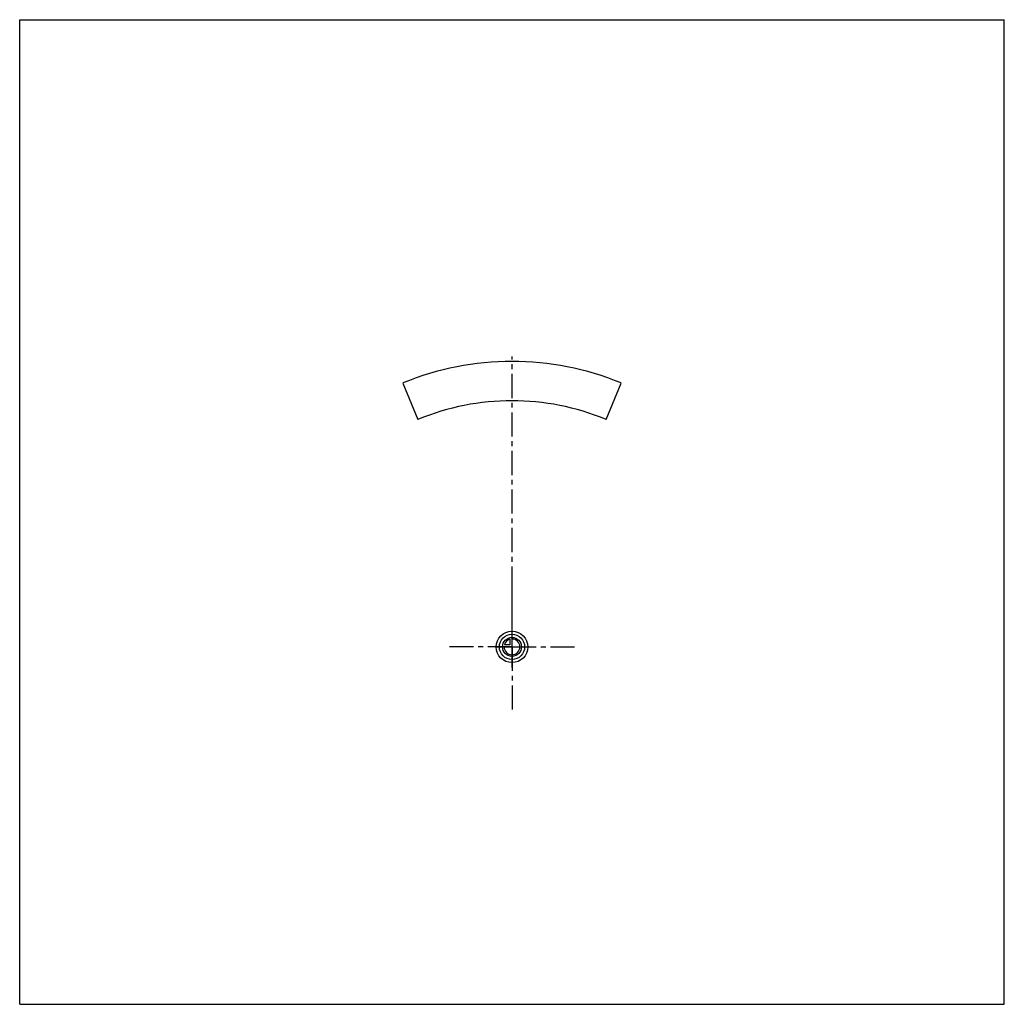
# Model space of a CAD drawing. Header units: millimetres. Extents: x 0 to 1000, y 0 to 1000.
import ezdxf

# ---------------------------------------------------------------- set-up
doc = ezdxf.new("R2010")
doc.units = ezdxf.units.MM
doc.header["$LTSCALE"] = 65.185185
doc.linetypes.add('CENTER', pattern=[0.6, 0.375, -0.075, 0.075, -0.075])
doc.layers.get('0').update_dxf_attribs({"linetype": 'CONTINUOUS'})
for name, color, linetype in [('ACHSEN_S', 7, 'CONTINUOUS'), ('KOERPER', 7, 'CONTINUOUS'), ('KURVEN', 7, 'CONTINUOUS')]:
    doc.layers.add(name, color=color, linetype=linetype)

msp = doc.modelspace()

# ---------------------------------------------------------------- linework, layer by layer
at = {"color": 7, "linetype": 'Continuous'}
for p, q in [((0, 0), (0, 1000)), ((0, 1000), (1000, 1000)), ((1000, 0), (1000, 1000)), ((0, 0), (1000, 0))]:
    msp.add_line(p, q, dxfattribs=at)
at = {"layer": 'ACHSEN_S', "color": 40, "linetype": 'CENTER'}
msp.add_line((500, 342), (500, 658), dxfattribs=at)
at = {"layer": 'KOERPER', "color": 7, "linetype": 'Continuous'}
for p, q in [((389.2, 631), (404.5, 594)), ((595.5, 594), (610.8, 631))]:
    msp.add_line(p, q, dxfattribs=at)
at = {"layer": 'KOERPER', "color": 40, "linetype": 'CENTER'}
for q in [(500, 430.5), (432.5, 363), (567.5, 363), (500, 295.5)]:
    msp.add_line((500, 363), q, dxfattribs=at)
at = {"layer": 'KOERPER', "color": 7, "linetype": 'Continuous'}
for radius in [290, 250]:
    msp.add_arc((500, 363), radius, 67.5469, 112.4531, dxfattribs=at)
at = {"layer": 'KURVEN', "color": 40, "linetype": 'Continuous'}
for p, q in [((497.8, 370.7), (497.8, 365.2)), ((500, 347), (500, 379)), ((484, 363), (516, 363)), ((497.8, 365.2), (492.3, 365.2))]:
    msp.add_line(p, q, dxfattribs=at)
for radius in [16, 12.8, 9.6]:
    msp.add_circle((500, 363), radius, dxfattribs=at)
for start, end in [(180, 90), (105.962, 164.038)]:
    msp.add_arc((500, 363), 8, start, end, dxfattribs=at)

doc.saveas('drawing.dxf')
